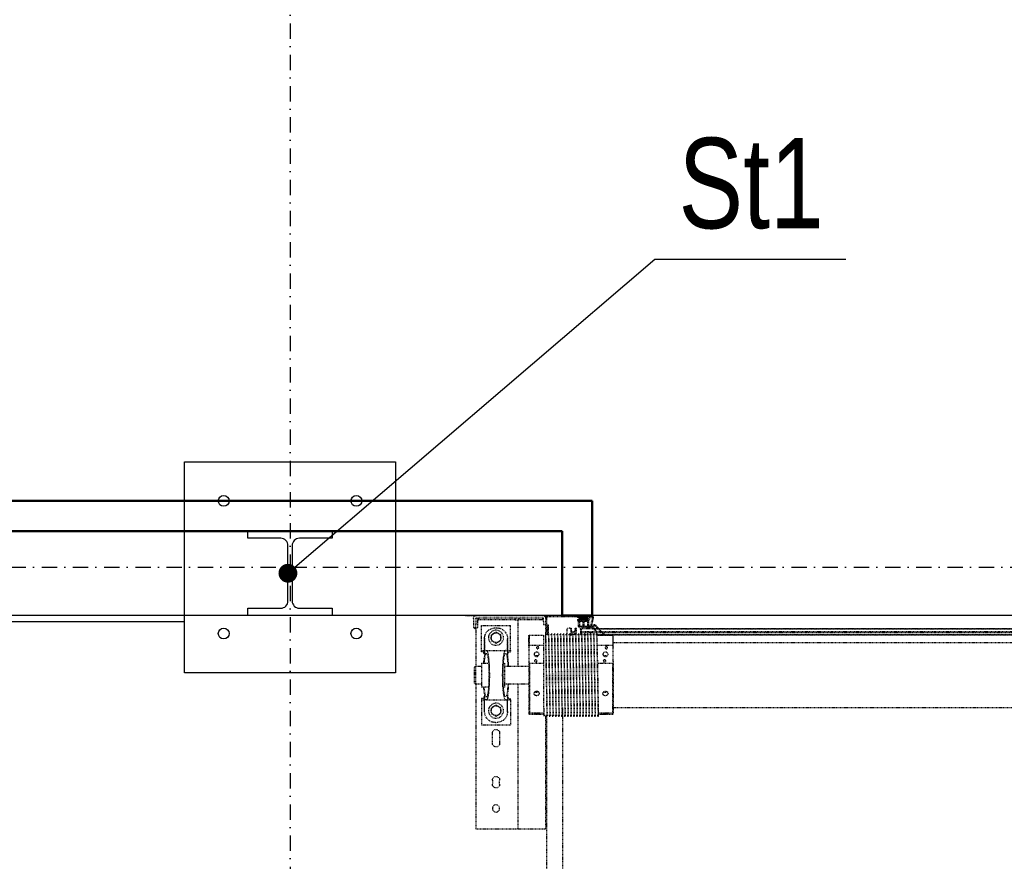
# Model space of a CAD drawing. Header units: centimetres. Extents: x 47725 to 65780, y 1899 to 12037.
# Tile 119 of 156: x 51528 to 51691, y 5722 to 5861. Entities that reach past the tile are written whole.
import ezdxf

# ---------------------------------------------------------------- set-up
doc = ezdxf.new("R2010")
doc.units = ezdxf.units.CM
doc.header["$LTSCALE"] = 0.02
doc.linetypes.add('DASHDOT2', pattern=[12.7, 6.35, -3.175, 0, -3.175])
doc.linetypes.add('DASHED2', pattern=[9.525, 6.35, -3.175])
for name, color, linetype in [('33 - linia 2', 3, 'Continuous'), ('333 - linia 3', 5, 'Continuous'), ('A-ELEWACJE', 3, 'Continuous'), ('A-Grid', 191, 'DASHDOT2'), ('CKDRZWI_', 7, 'Continuous'), ('CKWYMIAR', 3, 'Continuous'), ('OPIS_K_WYK', 3, 'Continuous')]:
    doc.layers.add(name, color=color, linetype=linetype)
doc.layers.add('CKPOM_POWIERZ', color=1, linetype='Continuous', plot=False)
doc.layers.add('CKSCIANY_PRZEKR', color=6, linetype='Continuous', lineweight=50)
doc.layers.add('REV', color=20, linetype='Continuous', lineweight=40, plot=False)
doc.styles.get("Standard").update_dxf_attribs({"font": 'ic-simplex.shx', "width": 0.8})
doc.dimstyles.new('CADKON cm', dxfattribs={"dimscale": 10, "dimtxt": 2.5, "dimasz": 2.5, "dimexe": 1.8, "dimexo": 5, "dimgap": 0.6, "dimtad": 1, "dimrnd": 0.1, "dimtxsty": 'Standard', "dimblk1": 'OBLIQUE', "dimblk2": 'OBLIQUE', "dimsah": 1, "dimcen": 2.5, "dimadec": 1, "dimazin": 2, "dimtfac": 1, "dimtix": 1, "dimtmove": 2, "dimatfit": 3, "dimldrblk": 'OPEN30', "dimfxl": 5, "dimfxlon": 1, "dimtfill": 1, "dimtolj": 1, "dimarcsym": 0})
doc.dimstyles.new('Kopia2 CADKON cm', dxfattribs={"dimscale": 5, "dimtxt": 3, "dimasz": 2.5, "dimexe": 1.8, "dimexo": 5, "dimgap": 0.6, "dimtad": 1, "dimrnd": 0.5, "dimtxsty": 'Standard', "dimblk1": 'OBLIQUE', "dimblk2": 'OBLIQUE', "dimsah": 1, "dimcen": 2.5, "dimadec": 1, "dimazin": 2, "dimtfac": 1, "dimtix": 1, "dimtmove": 2, "dimatfit": 3, "dimldrblk": 'OPEN30', "dimfxl": 2, "dimfxlon": 1, "dimtfill": 1, "dimtolj": 1, "dimarcsym": 0})

# ---------------------------------------------------------------- blocks, each defined once
blk = doc.blocks.new('A$7E8814A102C37C')
at = {"layer": 'A-Grid', "ltscale": 20}
blk.add_line((-237.5, -417), (3157.5, -417), dxfattribs=at)
blk.add_lwpolyline([(2000, -130), (2000, -1964.5)], dxfattribs=at)
blk = doc.blocks.new('A$7E8814B27261F1')
at = {"color": 7, "linetype": 'DASHED2', "ltscale": 10}
for p, q in [((200, 4585), (200, 4567)), ((205, 4572), (215, 4572)), ((215, 4572), (220, 4572)), ((220, 4572), (220, 4568)), ((200, 4567), (200, 4457)), ((204, 4567), (204, 4457)), ((204, 4567), (205, 4566.5)), ((204, 4563), (207, 4563)), ((207, 4563), (204, 4563)), ((205, 4568), (215, 4568)), ((220, 4564.6), (205, 4564.6)), ((207, 4564.6), (207, 4563)), ((207, 4503), (207, 4563)), ((220, 4568), (215, 4568)), ((216.5, 4558.5), (216.5, 4510.5)), ((257.9, 4558.5), (216.5, 4558.5)), ((223, 4568), (220, 4571)), ((220, 4568), (220, 4564.6)), ((220, 4568), (223, 4568)), ((221.7, 4568), (284, 4568)), ((257.9, 4558.5), (257.9, 4553.5)), ((260.5, 4558.5), (257.9, 4558.5)), ((260.5, 4553.5), (260.5, 4558.5)), ((279, 4558.5), (319, 4558.5)), ((279, 4558.5), (279, 4546.8)), ((285.5, 4570), (284, 4568.5)), ((284, 4568.5), (314, 4568.5)), ((284, 4568.5), (284, 4558.5)), ((312.5, 4570), (285.5, 4570)), ((314, 4568.5), (312.5, 4570)), ((314, 4558.5), (314, 4568.5)), ((314, 4568), (554, 4568)), ((319, 4546.8), (319, 4558.5)), ((337.5, 4553.5), (337.5, 4558.5)), ((337.5, 4558.5), (340.1, 4558.5)), ((340.1, 4558.5), (381.5, 4558.5)), ((340.1, 4558.5), (340.1, 4553.5)), ((381.5, 4558.5), (381.5, 4510.5)), ((554, 4568), (554, 4563)), ((554, 4563), (554, 4503)), ((230.1, 4538.5), (232.4, 4542.5)), ((232.4, 4542.5), (237, 4542.5)), ((237, 4542.5), (241.6, 4542.5)), ((237.5, 4553.5), (257.9, 4553.5)), ((257.9, 4553.5), (238.5, 4553.5)), ((241.6, 4542.5), (243.9, 4538.5)), ((257.9, 4553.5), (257.9, 4550.4)), ((260.5, 4553.5), (257.9, 4553.5)), ((257.9, 4550.4), (257.9, 4518.6)), ((260.5, 4553.6), (268, 4553.6)), ((330, 4553.6), (337.5, 4553.6)), ((340.1, 4553.5), (337.5, 4553.5)), ((340.1, 4550.4), (340.1, 4553.5)), ((360.5, 4553.5), (340.1, 4553.5)), ((359.5, 4553.5), (340.1, 4553.5)), ((340.1, 4550.4), (340.1, 4518.6)), ((351.1, 4538.5), (353.4, 4542.5)), ((353.4, 4542.5), (358, 4542.5)), ((358, 4542.5), (362.6, 4542.5)), ((362.6, 4542.5), (364.9, 4538.5)), ((412, 4540.5), (395, 4540.5)), ((473, 4540.5), (480, 4540.5)), ((220.5, 4535.5), (220.5, 4533.5)), ((227.8, 4534.5), (230.1, 4538.5)), ((230.1, 4530.5), (227.8, 4534.5)), ((232.4, 4526.5), (230.1, 4530.5)), ((237, 4526.5), (232.4, 4526.5)), ((241.6, 4526.5), (237, 4526.5)), ((243.9, 4530.5), (241.6, 4526.5)), ((243.9, 4538.5), (246.2, 4534.5)), ((246.2, 4534.5), (243.9, 4530.5)), ((348.8, 4534.5), (351.1, 4538.5)), ((351.1, 4530.5), (348.8, 4534.5)), ((353.4, 4526.5), (351.1, 4530.5)), ((358, 4526.5), (353.4, 4526.5)), ((362.6, 4526.5), (358, 4526.5)), ((364.9, 4530.5), (362.6, 4526.5)), ((364.9, 4538.5), (367.2, 4534.5)), ((367.2, 4534.5), (364.9, 4530.5)), ((377.5, 4535.5), (377.5, 4533.5)), ((395, 4528.5), (412, 4528.5)), ((480, 4528.5), (473, 4528.5)), ((257.9, 4510.5), (216.5, 4510.5)), ((237.5, 4515.5), (257.9, 4515.5)), ((257.9, 4515.5), (238.5, 4515.5)), ((257.9, 4515.5), (257.9, 4518.6)), ((257.9, 4515.5), (257.9, 4510.5)), ((260.5, 4515.5), (257.9, 4515.5)), ((257.9, 4510.5), (260.5, 4510.5)), ((260.5, 4515.5), (260.5, 4510.5)), ((260.5, 4515.4), (268, 4515.4)), ((279, 4522.2), (279, 4520.4)), ((279, 4520.4), (319, 4520.4)), ((284, 4520.4), (284, 4480)), ((314, 4480), (314, 4520.4)), ((319, 4520.4), (319, 4522.2)), ((330, 4515.4), (337.5, 4515.4)), ((337.5, 4515.5), (337.5, 4510.5)), ((340.1, 4515.5), (337.5, 4515.5)), ((340.1, 4510.5), (337.5, 4510.5)), ((340.1, 4518.6), (340.1, 4515.5)), ((340.1, 4515.5), (340.1, 4510.5)), ((359.5, 4515.5), (340.1, 4515.5)), ((360.5, 4515.5), (340.1, 4515.5)), ((340.1, 4510.5), (381.5, 4510.5)), ((204, 4503), (207, 4503)), ((207, 4503), (204, 4503)), ((204, 4495), (207, 4498)), ((207, 4498), (204, 4495)), ((206, 4497), (207, 4497)), ((207, 4503), (207, 4498)), ((284, 4498), (207, 4498)), ((207, 4457), (207, 4497)), ((554, 4498), (314, 4498)), ((554, 4503), (554, 4498)), ((554, 4497), (554, 4498)), ((554, 4497), (554, 4457)), ((233.5, 4480), (232.7, 4479.2)), ((250, 4479.2), (232.7, 4479.2)), ((232.7, 4479.2), (232.7, 4469.8)), ((252.7, 4480), (233.5, 4480)), ((250, 4455), (250, 4479.2)), ((252.7, 4480), (276.2, 4480)), ((276.2, 4480), (362.3, 4480)), ((278.9, 4479.2), (278.9, 4455)), ((278.9, 4479.2), (362.1, 4479.2)), ((362.1, 4455), (362.1, 4479.2)), ((362.3, 4480), (363.6, 4480)), ((363.7, 4479.2), (363.7, 4455)), ((232.7, 4464.1), (232.7, 4455)), ((200, 4457), (200, 4449)), ((200, 4449), (200, 4400.3)), ((202, 4449), (202, 4400.3)), ((203, 4452), (203, 4452.4)), ((204, 4452), (203, 4452)), ((232.1, 4450), (203, 4450)), ((207, 4457), (204, 4457)), ((204, 4452), (204, 4452.1)), ((210, 4456), (205, 4456)), ((210, 4452), (205, 4452)), ((210, 4456), (215, 4456)), ((215, 4452), (210, 4452)), ((215, 4456), (215, 4452)), ((245, 4452), (215, 4452)), ((215.3, 4450), (215.3, 4448.5)), ((215.7, 4448.5), (215.3, 4448.5)), ((215.3, 4448.5), (215.8, 4448)), ((215.7, 4450), (215.7, 4448.5)), ((232.7, 4448.5), (215.7, 4448.5)), ((215.7, 4448.5), (216.2, 4448)), ((215.8, 4448), (216.2, 4448)), ((216.2, 4448), (232.2, 4448)), ((231, 4452.7), (231, 4452.3)), ((231, 4447.7), (231, 4447.3)), ((231, 4442.7), (231, 4442.3)), ((353.9, 4455), (232.5, 4455)), ((353.9, 4455), (367, 4455)), ((554, 4452), (365.8, 4452)), ((367, 4454.8), (367, 4455)), ((367, 4449.8), (367, 4450.2)), ((636.7, 4450), (367, 4450)), ((367, 4444.8), (367, 4445.2)), ((554, 4457), (554, 4452)), ((231, 4437.7), (231, 4437.3)), ((231, 4432.7), (231, 4432.3)), ((231, 4427.7), (231, 4427.3)), ((367, 4439.8), (367, 4440.2)), ((367, 4434.8), (367, 4435.2)), ((367, 4429.8), (367, 4430.2)), ((367, 4424.8), (367, 4425.2)), ((221, 4412), (221, 4410.8)), ((226, 4408.9), (221.8, 4409.8)), ((222.4, 4410), (222.1, 4410)), ((222.2, 4417), (222.4, 4417)), ((222.4, 4417), (231.3, 4417)), ((229.3, 4410), (222.4, 4410)), ((232.1, 4408.9), (226, 4408.9)), ((232.3, 4409.1), (229.3, 4410)), ((230.2, 4411), (233.5, 4409.9)), ((231, 4422.7), (231, 4422.3)), ((231, 4417.7), (231, 4417.3)), ((231, 4412.7), (231, 4412.3)), ((353, 4424.5), (636.7, 4424.5)), ((367, 4419.8), (367, 4420.2)), ((367, 4414.8), (367, 4415.2)), ((367, 4409.8), (367, 4410.2)), ((208.6, 4395.3), (206.6, 4395.3)), ((208.6, 4385.3), (208.6, 4395.3)), ((208.7, 4396.1), (208.7, 4383.3)), ((217.5, 4397.8), (210.2, 4397.8)), ((210.2, 4391.1), (210.2, 4395.3)), ((211.2, 4396.3), (217, 4396.3)), ((218, 4395.3), (218, 4391.1)), ((219.5, 4377.4), (219.5, 4395.8)), ((221, 4402.2), (221, 4402)), ((221.1, 4374.5), (221.1, 4392.7)), ((221.1, 4374.5), (221.1, 4392.7)), ((221.1, 4374.5), (221.1, 4392.7)), ((221.2, 4374.5), (221.2, 4392.7)), ((221.2, 4374.5), (221.2, 4392.7)), ((221.8, 4403.2), (226, 4404.1)), ((221.8, 4403.2), (229.8, 4403.2)), ((230, 4401), (222, 4401)), ((222.2, 4374.5), (222.2, 4392.7)), ((223, 4394.5), (226.2, 4394.5)), ((223, 4393.5), (226.2, 4393.5)), ((232.1, 4404.1), (226, 4404.1)), ((226.2, 4394.5), (227.2, 4394.5)), ((227.2, 4393.5), (226.2, 4393.5)), ((227.2, 4393.5), (227.2, 4394.5)), ((227.2, 4394.5), (227.6, 4394.5)), ((227.2, 4393.5), (227.2, 4393.5)), ((227.2, 4360.3), (227.2, 4393.5)), ((227.6, 4393.5), (227.2, 4393.5)), ((227.6, 4394.5), (230.3, 4394.5)), ((227.6, 4393.5), (228.5, 4393.5)), ((228.8, 4393.5), (228.5, 4393.5)), ((228.5, 4393.5), (228.5, 4359)), ((231.8, 4393.5), (228.8, 4393.5)), ((229.8, 4403.2), (232.2, 4403.9)), ((230.3, 4393.5), (230.3, 4394.5)), ((230.3, 4394.5), (231.9, 4394.5)), ((231.1, 4402.3), (230.7, 4402.2)), ((231, 4407.7), (231, 4407.3)), ((231, 4402.7), (231, 4402.3)), ((231, 4397.7), (231, 4397.3)), ((231, 4392.7), (231, 4392.3)), ((231.5, 4393.5), (232, 4393.5)), ((231.8, 4393.5), (231.8, 4393.3)), ((367, 4404.8), (367, 4405.2)), ((367, 4399.8), (367, 4400.2)), ((367, 4394.8), (367, 4395.2)), ((208.5, 4380.5), (202.8, 4377.5)), ((203, 4373.3), (216.2, 4376.1)), ((203.2, 4374.8), (217, 4377.8)), ((207.8, 4381.8), (203.4, 4379.5)), ((217, 4380.8), (209.7, 4380.8)), ((210.2, 4383.3), (210.2, 4387.6)), ((217, 4390.1), (211.2, 4390.1)), ((211.2, 4388.6), (217, 4388.6)), ((217, 4382.3), (211.2, 4382.3)), ((218, 4387.6), (218, 4383.3)), ((218, 4379), (218, 4379.8)), ((218.7, 4374.9), (219.2, 4376.1)), ((231, 4387.7), (231, 4387.3)), ((231, 4382.7), (231, 4382.3)), ((231, 4377.7), (231, 4377.3)), ((231.8, 4389.1), (231.8, 4383.3)), ((231.8, 4379.1), (231.8, 4378.3)), ((367, 4389.8), (367, 4390.2)), ((367, 4384.8), (367, 4385.2)), ((367, 4379.8), (367, 4380.2)), ((216.7, 4375.5), (215.3, 4371.9)), ((215.8, 4369.7), (230.9, 4355.2)), ((217, 4371.4), (217.9, 4373.2)), ((231.5, 4356), (217.2, 4370.3)), ((218.1, 4373.3), (222.2, 4371.5)), ((222.6, 4372.4), (218.7, 4374.6)), ((221.1, 4374.5), (221.1, 4374.5)), ((221.1, 4374.5), (221.1, 4374.5)), ((221.2, 4374.5), (221.1, 4374.5)), ((221.2, 4374.5), (221.2, 4374.5)), ((222.2, 4374.5), (221.2, 4374.5)), ((222.1, 4372.7), (222.1, 4374.5)), ((222.1, 4374.5), (222.1, 4372.7)), ((222.1, 4372.7), (222.1, 4374.5)), ((222.1, 4365.4), (222.1, 4371.5)), ((222.1, 4371.5), (222.1, 4365.4)), ((222.1, 4365.4), (222.1, 4371.5)), ((222.1, 386.3), (222.1, 4363.7)), ((222.1, 4363.7), (222.1, 386.3)), ((222.1, 386.3), (222.1, 4363.7)), ((222.2, 4372.6), (222.2, 4374.5)), ((222.2, 4372.6), (222.2, 4374.5)), ((222.2, 4365.3), (222.2, 4371.5)), ((222.2, 4365.3), (222.2, 4371.5)), ((222.2, 386.4), (222.2, 4363.6)), ((222.2, 386.4), (222.2, 4363.6)), ((224.1, 4370), (225.4, 4368.3)), ((225.9, 4368.7), (224.5, 4370.7)), ((231, 4372.7), (231, 4372.3)), ((231, 4367.7), (231, 4367.3)), ((231.8, 4374.1), (231.8, 4373.3)), ((231.8, 4369.1), (231.8, 4368.3)), ((231.8, 4366.8), (231.8, 374.1)), ((232.4, 4365.8), (232.4, 385)), ((232.7, 4365), (232.7, 4355.8)), ((250, 4340.7), (250, 4365)), ((278.9, 4365), (278.9, 4340.7)), ((354.8, 4365), (367, 4365)), ((362.1, 4340.7), (362.1, 4365)), ((363.7, 4365), (363.7, 4340.7)), ((367, 4374.8), (367, 4375.2)), ((367, 4369.8), (367, 4370.2)), ((367, 4365), (367, 4365.2)), ((227.2, 391.2), (227.2, 4358.8)), ((228.5, 4357.6), (228.5, 392.4)), ((232.7, 4350.1), (232.7, 4340.7)), ((232.7, 4340.7), (250, 4340.7)), ((232.7, 4340.7), (233.5, 4340)), ((252.7, 4340), (233.5, 4340)), ((245, 4340), (245, 410)), ((276.2, 4340), (252.7, 4340)), ((276.2, 4340), (362.3, 4340)), ((362.1, 4340.7), (278.9, 4340.7)), ((353, 410), (353, 4340)), ((363.6, 4340), (362.3, 4340))]:
    blk.add_line(p, q, dxfattribs=at)
at = {"color": 7, "linetype": 'Continuous', "ltscale": 10}
for p, q in [((200, 4400.3), (200, 4388.6)), ((201.2, 4393.2), (200.2, 4392.2)), ((200.9, 4398.2), (201.7, 4397.4)), ((201.5, 4394.7), (201.2, 4393.2)), ((202, 4396.7), (202, 4385.3)), ((202.3, 4399.6), (203.1, 4398.8)), ((204, 4396.7), (204, 4385.3)), ((206.6, 4385.3), (206.6, 4395.3)), ((200.5, 4389.3), (199.7, 4388.1)), ((199.7, 4387.5), (200.5, 4388.3)), ((199.7, 4388.1), (199.7, 4387.5)), ((200.5, 4385.3), (199.7, 4384.1)), ((199.7, 4383.5), (200.5, 4384.3)), ((199.7, 4384.1), (199.7, 4383.5)), ((200.5, 4381.3), (199.7, 4380.1)), ((199.7, 4379.5), (200.5, 4380.3)), ((199.7, 4380.1), (199.7, 4379.5)), ((200, 4387.8), (200, 4384.6)), ((200, 4383.8), (200, 4380.6)), ((200, 4379.8), (200, 4375)), ((200.2, 4392.2), (200.1, 4391.6)), ((200.1, 4391.6), (201, 4392.2)), ((201, 4392.2), (200.5, 4389.3)), ((200.5, 4388.3), (200.5, 4385.3)), ((200.5, 4384.3), (200.5, 4381.3)), ((200.5, 4380.3), (200.5, 4375.3)), ((202, 4380.3), (202, 4385.3)), ((202, 4376.1), (202, 4375.8))]:
    blk.add_line(p, q, dxfattribs=at)
at = {"color": 7, "linetype": 'DASHED2', "ltscale": 10}
for centre, radius in [((237, 4534.5), 12.5), ((358, 4534.5), 12.5), ((520, 4534.5), 6)]:
    blk.add_circle(centre, radius, dxfattribs=at)
for centre, radius, start, end in [((205, 4567), 5, 90, 180), ((205, 4567), 1, 90, 180), ((238.5, 4535.5), 18, 93.1972, 180), ((237, 4534.5), 8, 90, 150), ((237, 4534.5), 8, 30, 90), ((238.5, 4535.5), 18, 90, 93.1972), ((358, 4534.5), 8, 90, 150), ((358, 4534.5), 8, 30, 90), ((359.5, 4535.5), 18, 86.8028, 90), ((359.5, 4535.5), 18, 0, 86.8028), ((395, 4534.5), 6, 90, 270), ((412, 4534.5), 6, 270, 90), ((473, 4534.5), 6, 90, 270), ((480, 4534.5), 6, 270, 90), ((238.5, 4533.5), 18, 180, 266.8028), ((237, 4534.5), 8, 150, 210), ((237, 4534.5), 8, 210, 270), ((237, 4534.5), 8, 270, 330), ((237, 4534.5), 8, 330, 30), ((358, 4534.5), 8, 150, 210), ((358, 4534.5), 8, 210, 270), ((358, 4534.5), 8, 270, 330), ((359.5, 4533.5), 18, 273.1972, 0), ((358, 4534.5), 8, 330, 30), ((238.5, 4533.5), 18, 266.8028, 270), ((359.5, 4533.5), 18, 270, 273.1972), ((266.3, 4426.3), 55.3, 104.2053, 107.0848), ((262.6, 4426.3), 55.3, 72.9152, 75.7947), ((382.5, 4475.6), 20.7, 167.7246, 169.8445), ((343.4, 4475.6), 20.7, 10.1555, 12.2754), ((205, 4457), 5, 180, 270), ((203, 4449), 3, 90, 180), ((203, 4449), 1, 90, 180), ((205, 4457), 1, 180, 270), ((230, 4449.9), 2.39, 270.2737, 342.8551), ((230, 4444.9), 2.39, 270.2737, 342.8551), ((1137, 50069.1), 45625.4, 268.86217, 269.03289), ((1007.4, 42977), 38532.5, 268.8455, 269.04765), ((1137, 50064.1), 45625.4, 268.86217, 269.03289), ((1007.4, 42972), 38532.5, 268.8455, 269.04765), ((1137, 50059.1), 45625.4, 268.86217, 269.03289), ((1007.4, 42967), 38532.5, 268.8455, 269.04765), ((391, 6390.4), 1935.7, 268.9006, 269.2866), ((-408.8, 42981.4), 38534.5, 271.15341, 271.15352), ((-408.8, 42976.4), 38534.5, 271.15341, 271.15352), ((-408.8, 42971.4), 38534.5, 271.15341, 271.15352), ((230, 4439.9), 2.39, 270.2737, 342.8551), ((230, 4434.9), 2.39, 270.2737, 342.8551), ((230, 4429.9), 2.39, 270.2737, 342.8551), ((1137, 50054.1), 45625.4, 268.86217, 269.03289), ((1007.4, 42962), 38532.5, 268.8455, 269.04765), ((1137, 50049.1), 45625.4, 268.86217, 269.03289), ((1007.4, 42957), 38532.5, 268.8455, 269.04765), ((1137, 50044.1), 45625.4, 268.86217, 269.03289), ((1007.4, 42952), 38532.5, 268.8455, 269.04765), ((-408.8, 42966.4), 38534.5, 271.15341, 271.15352), ((-408.8, 42961.4), 38534.5, 271.15341, 271.15352), ((-408.8, 42956.4), 38534.5, 271.15341, 271.15352), ((222, 4410.8), 1, 180, 258.1351), ((222.1, 4411), 1, 180.0163, 258.4234), ((222.1, 4411), 1.02, 258.5649, 270.1313), ((230, 4424.9), 2.39, 270.2737, 342.8551), ((230, 4419.9), 2.39, 270.2737, 342.8551), ((230, 4414.9), 2.39, 270.2737, 342.8551), ((230, 4409.9), 2.39, 270.2737, 342.8551), ((1137, 50039.1), 45625.4, 268.86217, 269.03289), ((1007.4, 42947), 38532.5, 268.8455, 269.04765), ((1137, 50034.1), 45625.4, 268.86217, 269.03289), ((1007.4, 42942), 38532.5, 268.8455, 269.04765), ((1137, 50029.1), 45625.4, 268.86217, 269.03289), ((1007.4, 42937), 38532.5, 268.8455, 269.04765), ((-408.8, 42951.4), 38534.5, 271.15341, 271.15352), ((-408.8, 42946.4), 38534.5, 271.15341, 271.15352), ((-408.8, 42941.4), 38534.5, 271.15341, 271.15352), ((-408.8, 42936.4), 38534.5, 271.15341, 271.15352), ((207.6, 4396.1), 2.6, 51.3053, 156.0835), ((207.6, 4396.1), 1.1, 0, 156.0835), ((210.2, 4399.3), 1.5, 231.3053, 270), ((211.2, 4395.3), 1, 90, 180), ((217, 4395.3), 1, 0, 90), ((217.5, 4395.8), 2, 0, 90), ((222, 4402.2), 1, 101.8649, 180), ((222, 4402), 1, 180, 270), ((222.9, 4392.7), 1.8, 90, 180), ((222.9, 4392.7), 1.8, 90, 180), ((222.9, 4392.7), 1.8, 90, 180), ((223, 4392.7), 1.8, 90, 180), ((223, 4392.7), 1.8, 90, 180), ((223, 4392.7), 0.8, 90, 180), ((230, 4404.9), 2.39, 270.2737, 342.8551), ((230, 4399.9), 2.39, 270.2737, 342.8551), ((230, 4394.9), 2.39, 270.2737, 342.8551), ((1137, 50024.1), 45625.4, 268.86217, 269.03289), ((1007.4, 42932), 38532.5, 268.8455, 269.04765), ((1137, 50019.1), 45625.4, 268.86217, 269.03289), ((1007.4, 42927), 38532.5, 268.8455, 269.04765), ((1137, 50014.1), 45625.4, 268.86217, 269.03289), ((1007.4, 42922), 38532.5, 268.8455, 269.04765), ((1137, 50009.1), 45625.4, 268.86217, 269.03289), ((-408.8, 42931.5), 38534.5, 271.15341, 271.15352), ((-408.8, 42926.5), 38534.5, 271.15341, 271.15352), ((-408.8, 42921.5), 38534.5, 271.15341, 271.15352), ((205.3, 4385.3), 3.3, 180, 0), ((207, 4383.3), 1.66, 297.9392, 0), ((209.7, 4378.3), 2.52, 90, 117.9392), ((211.2, 4391.1), 1, 180, 270), ((211.2, 4387.6), 1, 90, 180), ((211.2, 4383.3), 1, 180, 270), ((216.3, 4375.7), 0.441, 339.5499, 102.1704), ((217, 4391.1), 1, 270, 0), ((217, 4387.6), 1, 0, 90), ((217, 4383.3), 1, 270, 0), ((217, 4379.8), 1, 0, 90), ((216.7, 4379), 1.27, 282.1797, 0), ((216.5, 4377.4), 3, 335, 0), ((230, 4389.9), 2.39, 270.2737, 342.8551), ((230, 4384.9), 2.39, 270.2737, 342.8551), ((230, 4379.9), 2.39, 270.2737, 342.8551), ((1007.4, 42917), 38532.5, 268.8455, 269.04765), ((1137, 50004.1), 45625.4, 268.86217, 269.03289), ((1007.4, 42912), 38532.5, 268.8455, 269.04765), ((1137, 49999.1), 45625.4, 268.86217, 269.03289), ((1007.4, 42907), 38532.5, 268.8455, 269.04765), ((1137, 49994.1), 45625.4, 268.86217, 269.03289), ((1007.4, 42902), 38532.5, 268.8455, 269.04765), ((-408.8, 42916.5), 38534.5, 271.15341, 271.15352), ((-408.8, 42911.5), 38534.5, 271.15341, 271.15352), ((-408.8, 42906.5), 38534.5, 271.15341, 271.15352), ((217.2, 4371.2), 2, 159.5499, 226.1452), ((217.9, 4371), 1, 155, 225), ((218, 4373.1), 0.2, 66, 155), ((218.8, 4374.8), 0.2, 155, 240), ((220.1, 4366.9), 5, 38.3186, 66), ((219.6, 4367.2), 6, 35, 60), ((225.6, 4368.5), 0.301, 218.3186, 31.6814), ((230, 4374.9), 2.39, 270.2737, 342.8551), ((230, 4369.9), 2.39, 270.2737, 342.8551), ((1137, 49989.1), 45625.4, 268.86217, 269.03289), ((1007.4, 42897), 38532.5, 268.8455, 269.04765), ((1137, 49984.1), 45625.4, 268.86217, 269.03289), ((1010.7, 42859.1), 38499.7, 268.83952, 269.02372), ((-408.8, 42901.5), 38534.5, 271.15341, 271.15352), ((-408.8, 42896.5), 38534.5, 271.15341, 271.15352), ((231.1, 4355.7), 0.5, 240.5251, 45), ((266.3, 4393.7), 55.3, 252.9152, 255.7947), ((262.6, 4393.7), 55.3, 284.2053, 287.0848), ((382.5, 4344.4), 20.7, 190.1555, 192.2754), ((343.4, 4344.4), 20.7, 347.7246, 349.8445)]:
    blk.add_arc(centre, radius, start, end, dxfattribs=at)
at = {"color": 7, "linetype": 'Continuous', "ltscale": 10}
for centre, radius, start, end in [((203, 4400.3), 3, 180, 225), ((202.2, 4394.6), 0.749, 104.88, 170), ((201, 4396.7), 1, 0, 45), ((203, 4400.3), 1, 180, 225), ((201, 4396.7), 3, 0, 45), ((205.9, 4396.8), 0.75, 156.0835, 336.0835), ((202.9, 4380.3), 0.921, 180, 297.9392), ((203.5, 4376.1), 1.53, 117.9392, 180), ((205.3, 4385.3), 1.3, 180, 0), ((202.6, 4375.3), 2.08, 180, 282.1704), ((203, 4375.8), 1.01, 180, 282.1797)]:
    blk.add_arc(centre, radius, start, end, dxfattribs=at)
at = {"color": 7, "linetype": 'DASHED2', "ltscale": 10}
for centre, major_axis, ratio, start_param, end_param in [((299, 4550.4), (-41.1, 0), 0.118535, 0, 3.141593), ((299, 4550.4), (-36.1, 0), 0.118535, 5.29957, 6.283185), ((299, 4550.4), (-36.1, 0), 0.118535, 0, 4.125208), ((299, 4550.4), (-41.1, 0), 0.118535, 5.220603, 5.56644), ((299, 4550.4), (-41.1, 0), 0.118535, 3.858338, 4.204175), ((299, 4518.6), (-41.1, 0), 0.118535, 3.141593, 6.283185), ((299, 4518.6), (-36.1, 0), 0.118535, 1.999302, 6.283185), ((299, 4518.6), (-36.1, 0), 0.118535, 0, 1.14229), ((299, 4518.6), (-41.1, 0), 0.118535, 0.716745, 1.197203), ((299, 4518.6), (-41.1, 0), 0.118535, 1.94439, 2.424847), ((221, 4433), (0, 21), 0.011029, 3.141593, 3.592619), ((221.2, 4397), (0, 19), 0.011029, 0, 0.451027), ((225.5, 4406.5), (0, -2.5), 0.999939, 0.207082, 2.934511), ((230, 4402.2), (-0.309, 0.951), 0.758341, 4.470902, 6.084162), ((230.1, 4365), (0, -2.5), 0.998907, 1.564072, 2.731226)]:
    blk.add_ellipse(centre, major_axis=major_axis, ratio=ratio, start_param=start_param, end_param=end_param, dxfattribs=at)
for centre, major_axis, ratio in [((253.5, 4465.5), (0, 2.1), 0.841709), ((264.4, 4467), (0, 4.25), 0.841709), ((275.4, 4468.5), (0, 2.1), 0.841709), ((362.3, 4465.5), (0, -2.1), 0.04674), ((362.9, 4467), (0, 4.25), 0.04674), ((363.5, 4468.5), (0, -2.1), 0.04674), ((253.5, 4351.5), (0, -2.1), 0.841709), ((264.4, 4353), (0, 4.25), 0.841709), ((275.4, 4354.5), (0, -2.1), 0.841709), ((362.3, 4351.5), (0, -2.1), 0.04674), ((362.9, 4353), (0, 4.25), 0.04674), ((363.5, 4354.5), (0, -2.1), 0.04674)]:
    blk.add_ellipse(centre, major_axis=major_axis, ratio=ratio, dxfattribs=at)
for points in [[(264.4, 4553.5), (263.1, 4554.1), (261.8, 4554.7), (260.5, 4555.3)], [(337.5, 4555.3), (336, 4554.6), (334.5, 4553.9), (333, 4553.3)], [(264.4, 4515.5), (263.1, 4514.9), (261.8, 4514.3), (260.5, 4513.7)], [(337.5, 4513.7), (336.1, 4514.3), (334.8, 4514.9), (333.4, 4515.6)], [(232.7, 4469.9), (232.7, 4469.1), (232.8, 4468.1), (232.8, 4467)], [(232.8, 4467), (232.8, 4465.9), (232.7, 4464.9), (232.7, 4464.1)], [(326.6, 4464.1), (327.2, 4464.9), (327.6, 4465.9), (327.6, 4467)], [(327.6, 4467), (327.6, 4468.1), (327.3, 4469.1), (326.7, 4469.9)], [(367, 4450.2), (367, 4450.2), (367, 4450.2), (366.9, 4450.2)], [(367, 4445.2), (367, 4445.2), (367, 4445.2), (366.9, 4445.2)], [(367, 4440.2), (367, 4440.2), (367, 4440.2), (366.9, 4440.2)], [(367, 4435.2), (367, 4435.2), (367, 4435.2), (366.9, 4435.2)], [(367, 4430.2), (367, 4430.2), (367, 4430.2), (366.9, 4430.2)], [(367, 4425.2), (367, 4425.2), (367, 4425.2), (366.9, 4425.2)], [(367, 4420.2), (367, 4420.2), (367, 4420.2), (366.9, 4420.2)], [(367, 4415.2), (367, 4415.2), (367, 4415.2), (366.9, 4415.2)], [(367, 4410.2), (367, 4410.2), (367, 4410.2), (366.9, 4410.2)], [(367, 4405.2), (367, 4405.2), (367, 4405.2), (366.9, 4405.2)], [(367, 4400.2), (367, 4400.2), (367, 4400.2), (366.9, 4400.2)], [(367, 4395.2), (367, 4395.2), (367, 4395.2), (366.9, 4395.2)], [(367, 4390.2), (367, 4390.2), (367, 4390.2), (366.9, 4390.2)], [(367, 4385.2), (367, 4385.2), (367, 4385.2), (366.9, 4385.2)], [(367, 4380.2), (367, 4380.2), (367, 4380.2), (366.9, 4380.2)], [(367, 4375.2), (367, 4375.2), (367, 4375.2), (366.9, 4375.2)], [(367, 4370.2), (367, 4370.2), (367, 4370.2), (366.9, 4370.2)], [(367, 4365.2), (367, 4365.2), (367, 4365.2), (366.9, 4365.2)], [(232.7, 4355.9), (232.7, 4355.1), (232.8, 4354.1), (232.8, 4353)], [(232.8, 4353), (232.8, 4351.9), (232.7, 4350.9), (232.7, 4350.1)], [(326.6, 4350.1), (327.2, 4350.9), (327.6, 4351.9), (327.6, 4353)], [(327.6, 4353), (327.6, 4354.1), (327.3, 4355.1), (326.7, 4355.9)]]:
    blk.add_open_spline(points, degree=3, dxfattribs=at)
for points, knots in [([(267.1, 4469.8), (266.5, 4469), (266.2, 4468), (266.2, 4466), (266.5, 4465), (267.1, 4464.2)], [0.384709, 0.384709, 0.384709, 0.384709, 0.5, 0.5, 0.6138838, 0.6138838, 0.6138838, 0.6138838]), ([(333.1, 4467), (333.1, 4465.9), (332.7, 4464.8), (331.4, 4463.2), (330.4, 4462.8), (328.4, 4462.7), (327.4, 4463.2), (326, 4464.8), (325.6, 4465.9), (325.6, 4468.1), (326, 4469.2), (327.4, 4470.8), (328.4, 4471.2), (330.4, 4471.3), (331.4, 4470.8), (332.7, 4469.2), (333.1, 4468.1), (333.1, 4467)], [0, 0, 0, 0, 0.125, 0.125, 0.25, 0.25, 0.375, 0.375, 0.5, 0.5, 0.625, 0.625, 0.75, 0.75, 0.875, 0.875, 1, 1, 1, 1]), ([(367.9, 4450), (367.9, 4450), (367.9, 4450), (367.9, 4450), (367.8, 4450), (367.7, 4450), (367.4, 4450.1), (366.8, 4450.2), (366.2, 4450.7), (365.8, 4451.3), (365.7, 4451.6), (365.7, 4451.7)], [0.1861249, 0.1861249, 0.1861249, 0.1861249, 0.2261769, 0.4214762, 0.4724045, 0.5083702, 0.5480959, 0.6471273, 0.8033109, 0.9563027, 1, 1, 1, 1]), ([(367.9, 4445), (367.9, 4445), (367.9, 4445), (367.9, 4445), (367.8, 4445), (367.7, 4445), (367.4, 4445.1), (366.8, 4445.2), (366.2, 4445.7), (365.8, 4446.3), (365.7, 4446.6), (365.7, 4446.7)], [0.1861249, 0.1861249, 0.1861249, 0.1861249, 0.2261769, 0.4214762, 0.4724045, 0.5083702, 0.5480959, 0.6471273, 0.8033109, 0.9563027, 1, 1, 1, 1]), ([(367.9, 4440), (367.9, 4440), (367.9, 4440), (367.9, 4440), (367.8, 4440), (367.7, 4440), (367.4, 4440.1), (366.8, 4440.2), (366.2, 4440.7), (365.8, 4441.3), (365.7, 4441.6), (365.7, 4441.7)], [0.1861249, 0.1861249, 0.1861249, 0.1861249, 0.2261769, 0.4214762, 0.4724045, 0.5083702, 0.5480959, 0.6471273, 0.8033109, 0.9563027, 1, 1, 1, 1]), ([(367.9, 4435), (367.9, 4435), (367.9, 4435), (367.9, 4435), (367.8, 4435), (367.7, 4435), (367.4, 4435.1), (366.8, 4435.2), (366.2, 4435.7), (365.8, 4436.3), (365.7, 4436.6), (365.7, 4436.7)], [0.1861249, 0.1861249, 0.1861249, 0.1861249, 0.2261769, 0.4214762, 0.4724045, 0.5083702, 0.5480959, 0.6471273, 0.8033109, 0.9563027, 1, 1, 1, 1]), ([(367.9, 4430), (367.9, 4430), (367.9, 4430), (367.9, 4430), (367.8, 4430), (367.7, 4430), (367.4, 4430.1), (366.8, 4430.2), (366.2, 4430.7), (365.8, 4431.3), (365.7, 4431.6), (365.7, 4431.7)], [0.1861249, 0.1861249, 0.1861249, 0.1861249, 0.2261769, 0.4214762, 0.4724045, 0.5083702, 0.5480959, 0.6471273, 0.8033109, 0.9563027, 1, 1, 1, 1]), ([(367.9, 4425), (367.9, 4425), (367.9, 4425), (367.9, 4425), (367.8, 4425), (367.7, 4425), (367.4, 4425.1), (366.8, 4425.2), (366.2, 4425.7), (365.8, 4426.3), (365.7, 4426.6), (365.7, 4426.7)], [0.1861249, 0.1861249, 0.1861249, 0.1861249, 0.2261769, 0.4214762, 0.4724045, 0.5083702, 0.5480959, 0.6471273, 0.8033109, 0.9563027, 1, 1, 1, 1]), ([(229.3, 4410), (229.4, 4410), (229.5, 4410), (229.7, 4410.1), (229.8, 4410.2), (230, 4410.4), (230, 4410.5), (230.1, 4410.7), (230.2, 4410.9), (230.2, 4411)], [0, 0, 0, 0, 0.25, 0.25, 0.5, 0.5, 0.75, 0.75, 1, 1, 1, 1]), ([(367.9, 4420), (367.9, 4420), (367.9, 4420), (367.9, 4420), (367.8, 4420), (367.7, 4420), (367.4, 4420.1), (366.8, 4420.2), (366.2, 4420.7), (365.8, 4421.3), (365.7, 4421.6), (365.7, 4421.7)], [0.1861249, 0.1861249, 0.1861249, 0.1861249, 0.2261769, 0.4214762, 0.4724045, 0.5083702, 0.5480959, 0.6471273, 0.8033109, 0.9563027, 1, 1, 1, 1]), ([(367.9, 4415), (367.9, 4415), (367.9, 4415), (367.9, 4415), (367.8, 4415), (367.7, 4415), (367.4, 4415.1), (366.8, 4415.2), (366.2, 4415.7), (365.8, 4416.3), (365.7, 4416.6), (365.7, 4416.7)], [0.1861249, 0.1861249, 0.1861249, 0.1861249, 0.2261769, 0.4214762, 0.4724045, 0.5083702, 0.5480959, 0.6471273, 0.8033109, 0.9563027, 1, 1, 1, 1]), ([(367.9, 4410), (367.9, 4410), (367.9, 4410), (367.9, 4410), (367.8, 4410), (367.7, 4410), (367.4, 4410.1), (366.8, 4410.2), (366.2, 4410.7), (365.8, 4411.3), (365.7, 4411.6), (365.7, 4411.7)], [0.1861249, 0.1861249, 0.1861249, 0.1861249, 0.2261769, 0.4214762, 0.4724045, 0.5083702, 0.5480959, 0.6471273, 0.8033109, 0.9563027, 1, 1, 1, 1]), ([(367.9, 4405), (367.9, 4405), (367.9, 4405), (367.9, 4405), (367.8, 4405), (367.7, 4405), (367.4, 4405.1), (366.8, 4405.2), (366.2, 4405.7), (365.8, 4406.3), (365.7, 4406.6), (365.7, 4406.7)], [0.1861249, 0.1861249, 0.1861249, 0.1861249, 0.2261769, 0.4214762, 0.4724045, 0.5083702, 0.5480959, 0.6471273, 0.8033109, 0.9563027, 1, 1, 1, 1]), ([(367.9, 4400), (367.9, 4400), (367.9, 4400), (367.9, 4400), (367.8, 4400), (367.7, 4400), (367.4, 4400.1), (366.8, 4400.2), (366.2, 4400.7), (365.8, 4401.3), (365.7, 4401.6), (365.7, 4401.7)], [0.1861249, 0.1861249, 0.1861249, 0.1861249, 0.2261769, 0.4214762, 0.4724045, 0.5083702, 0.5480959, 0.6471273, 0.8033109, 0.9563027, 1, 1, 1, 1]), ([(367.9, 4395), (367.9, 4395), (367.9, 4395), (367.9, 4395), (367.8, 4395), (367.7, 4395), (367.4, 4395.1), (366.8, 4395.2), (366.2, 4395.7), (365.8, 4396.3), (365.7, 4396.6), (365.7, 4396.7)], [0.1861249, 0.1861249, 0.1861249, 0.1861249, 0.2261769, 0.4214762, 0.4724045, 0.5083702, 0.5480959, 0.6471273, 0.8033109, 0.9563027, 1, 1, 1, 1]), ([(367.9, 4390), (367.9, 4390), (367.9, 4390), (367.9, 4390), (367.8, 4390), (367.7, 4390), (367.4, 4390.1), (366.8, 4390.3), (366.2, 4390.7), (365.8, 4391.3), (365.7, 4391.6), (365.7, 4391.7)], [0.1861249, 0.1861249, 0.1861249, 0.1861249, 0.2261769, 0.4214762, 0.4724045, 0.5083702, 0.5480959, 0.6471273, 0.8033109, 0.9563027, 1, 1, 1, 1]), ([(367.9, 4385), (367.9, 4385), (367.9, 4385), (367.9, 4385), (367.8, 4385), (367.7, 4385), (367.4, 4385.1), (366.8, 4385.3), (366.2, 4385.7), (365.8, 4386.3), (365.7, 4386.6), (365.7, 4386.7)], [0.1861249, 0.1861249, 0.1861249, 0.1861249, 0.2261769, 0.4214762, 0.4724045, 0.5083702, 0.5480959, 0.6471273, 0.8033109, 0.9563027, 1, 1, 1, 1]), ([(367.9, 4380), (367.9, 4380), (367.9, 4380), (367.9, 4380), (367.8, 4380), (367.7, 4380), (367.4, 4380.1), (366.8, 4380.3), (366.2, 4380.7), (365.8, 4381.3), (365.7, 4381.6), (365.7, 4381.7)], [0.1861249, 0.1861249, 0.1861249, 0.1861249, 0.2261769, 0.4214762, 0.4724045, 0.5083702, 0.5480959, 0.6471273, 0.8033109, 0.9563027, 1, 1, 1, 1]), ([(367.9, 4375), (367.9, 4375), (367.9, 4375), (367.9, 4375), (367.8, 4375), (367.7, 4375), (367.4, 4375.1), (366.8, 4375.3), (366.2, 4375.7), (365.8, 4376.3), (365.7, 4376.6), (365.7, 4376.7)], [0.1861249, 0.1861249, 0.1861249, 0.1861249, 0.2261769, 0.4214762, 0.4724045, 0.5083702, 0.5480959, 0.6471273, 0.8033109, 0.9563027, 1, 1, 1, 1]), ([(367.9, 4370), (367.9, 4370), (367.9, 4370), (367.9, 4370), (367.8, 4370), (367.7, 4370), (367.4, 4370.1), (366.8, 4370.3), (366.2, 4370.7), (365.8, 4371.3), (365.7, 4371.6), (365.7, 4371.7)], [0.1861249, 0.1861249, 0.1861249, 0.1861249, 0.2261769, 0.4214762, 0.4724045, 0.5083702, 0.5480959, 0.6471273, 0.8033109, 0.9563027, 1, 1, 1, 1]), ([(367.9, 4365), (367.9, 4365), (367.9, 4365), (367.9, 4365), (367.8, 4365), (367.7, 4365), (367.4, 4365.1), (366.8, 4365.3), (366.2, 4365.7), (365.8, 4366.3), (365.7, 4366.6), (365.7, 4366.7)], [0, 0, 0, 0, 0.226177, 0.421476, 0.472405, 0.50837, 0.548096, 0.647127, 0.803311, 0.956303, 1, 1, 1, 1]), ([(267.1, 4355.8), (266.5, 4355), (266.2, 4354), (266.2, 4352), (266.5, 4351), (267.1, 4350.2)], [0.384709, 0.384709, 0.384709, 0.384709, 0.5, 0.5, 0.6138838, 0.6138838, 0.6138838, 0.6138838]), ([(333.1, 4353), (333.1, 4351.9), (332.7, 4350.8), (331.4, 4349.2), (330.4, 4348.8), (328.4, 4348.7), (327.4, 4349.2), (326, 4350.8), (325.6, 4351.9), (325.6, 4354.1), (326, 4355.2), (327.4, 4356.8), (328.4, 4357.2), (330.4, 4357.3), (331.4, 4356.8), (332.7, 4355.2), (333.1, 4354.1), (333.1, 4353)], [0, 0, 0, 0, 0.125, 0.125, 0.25, 0.25, 0.375, 0.375, 0.5, 0.5, 0.625, 0.625, 0.75, 0.75, 0.875, 0.875, 1, 1, 1, 1])]:
    blk.add_open_spline(points, degree=3, knots=knots, dxfattribs=at)
blk = doc.blocks.new('A$7E8A9A372D53')
at = {"layer": '33 - linia 2'}
blk.add_lwpolyline([(20040, -50), (20180, -50), (20180, -62), (20125.5, -62, 0.4142136), (20113.5, -74), (20113.5, -166, 0.4142136), (20125.5, -178), (20180, -178), (20180, -190), (20040, -190), (20040, -178), (20094.5, -178, 0.4142136), (20106.5, -166), (20106.5, -74, 0.4142136), (20094.5, -62), (20040, -62)], format="xyb", close=True, dxfattribs=at)
blk = doc.blocks.new('_OBLIQUE')
at = {"color": 0, "linetype": 'ByBlock'}
blk.add_line((-0.5, -0.5), (0.5, 0.5), dxfattribs=at)
blk = doc.blocks.new('*D1949')
at = {"layer": 'CKWYMIAR', "color": 0, "lineweight": -2}
for p, q in [((51084.82, 5910.22), (51084.82, 5929.22)), ((51617.93, 5910.22), (51617.93, 5929.22)), ((51084.82, 5920.22), (51617.93, 5920.22))]:
    blk.add_line(p, q, dxfattribs=at)
at = {"layer": 'CKWYMIAR', "color": 0, "lineweight": -2, "xscale": 12.5, "yscale": 12.5, "zscale": 12.5, "rotation": 180}
blk.add_blockref('_OBLIQUE', (51084.82, 5920.22), dxfattribs=at)
at = {"layer": 'CKWYMIAR', "color": 0, "lineweight": -2, "xscale": 12.5, "yscale": 12.5, "zscale": 12.5}
blk.add_blockref('_OBLIQUE', (51617.93, 5920.22), dxfattribs=at)
at = {"layer": 'CKWYMIAR', "color": 0, "insert": (51351.37, 5930.72), "char_height": 15, "attachment_point": 5, "bg_fill": 3, "box_fill_scale": 1.1, "bg_fill_color": 256, "bg_fill_true_color": 13158600, "bg_fill_transparency": 0}
blk.add_mtext('\\A1;533', dxfattribs=at)
blk = doc.blocks.new('_Open30')
at = {"color": 0, "linetype": 'ByBlock', "lineweight": -2}
for p, q in [((-1, 0.268), (0, 0)), ((0, 0), (-1, -0.268)), ((0, 0), (-1, 0))]:
    blk.add_line(p, q, dxfattribs=at)
blk = doc.blocks.new('*D1950')
at = {"layer": 'CKWYMIAR', "color": 0, "lineweight": -2}
for p, q in [((51617.93, 5910.22), (51617.93, 5929.22)), ((51622.93, 5910.22), (51622.93, 5929.22)), ((51617.93, 5920.22), (51622.93, 5920.22))]:
    blk.add_line(p, q, dxfattribs=at)
at = {"layer": 'CKWYMIAR', "color": 0, "lineweight": -2, "xscale": 12.5, "yscale": 12.5, "zscale": 12.5}
blk.add_blockref('_OBLIQUE', (51617.93, 5920.22), dxfattribs=at)
at = {"layer": 'CKWYMIAR', "color": 0, "lineweight": -2, "xscale": 12.5, "yscale": 12.5, "zscale": 12.5, "rotation": 180}
blk.add_blockref('_OBLIQUE', (51622.93, 5920.22), dxfattribs=at)
at = {"layer": 'CKWYMIAR', "color": 0, "insert": (51620.43, 5930.72), "char_height": 15, "attachment_point": 5, "bg_fill": 3, "box_fill_scale": 1.1, "bg_fill_color": 256, "bg_fill_true_color": 13158600, "bg_fill_transparency": 0}
blk.add_mtext('\\A1;5', dxfattribs=at)
blk = doc.blocks.new('*D1951')
at = {"layer": 'CKWYMIAR', "color": 0, "lineweight": -2}
for p, q in [((51622.93, 5910.22), (51622.93, 5929.22)), ((52022.93, 5910.22), (52022.93, 5929.22)), ((51622.93, 5920.22), (52022.93, 5920.22))]:
    blk.add_line(p, q, dxfattribs=at)
at = {"layer": 'CKWYMIAR', "color": 0, "lineweight": -2, "xscale": 12.5, "yscale": 12.5, "zscale": 12.5, "rotation": 180}
blk.add_blockref('_OBLIQUE', (51622.93, 5920.22), dxfattribs=at)
at = {"layer": 'CKWYMIAR', "color": 0, "lineweight": -2, "xscale": 12.5, "yscale": 12.5, "zscale": 12.5}
blk.add_blockref('_OBLIQUE', (52022.93, 5920.22), dxfattribs=at)
at = {"layer": 'CKWYMIAR', "color": 0, "insert": (51822.93, 5930.72), "char_height": 15, "attachment_point": 5, "bg_fill": 3, "box_fill_scale": 1.1, "bg_fill_color": 256, "bg_fill_true_color": 13158600, "bg_fill_transparency": 0}
blk.add_mtext('\\A1;400', dxfattribs=at)
blk = doc.blocks.new('*D1962')
at = {"layer": 'CKWYMIAR', "color": 0, "lineweight": -2}
for p, q in [((50522.93, 5950.22), (50522.93, 5969.22)), ((51622.93, 5950.22), (51622.93, 5969.22)), ((50522.93, 5960.22), (51622.93, 5960.22))]:
    blk.add_line(p, q, dxfattribs=at)
at = {"layer": 'CKWYMIAR', "color": 0, "lineweight": -2, "xscale": 12.5, "yscale": 12.5, "zscale": 12.5, "rotation": 180}
blk.add_blockref('_OBLIQUE', (50522.93, 5960.22), dxfattribs=at)
at = {"layer": 'CKWYMIAR', "color": 0, "lineweight": -2, "xscale": 12.5, "yscale": 12.5, "zscale": 12.5}
blk.add_blockref('_OBLIQUE', (51622.93, 5960.22), dxfattribs=at)
at = {"layer": 'CKWYMIAR', "color": 0, "insert": (51072.93, 5970.72), "char_height": 15, "attachment_point": 5, "bg_fill": 3, "box_fill_scale": 1.1, "bg_fill_color": 256, "bg_fill_true_color": 13158600, "bg_fill_transparency": 0}
blk.add_mtext('\\A1;1100', dxfattribs=at)
blk = doc.blocks.new('*D1963')
at = {"layer": 'CKWYMIAR', "color": 0, "lineweight": -2}
for p, q in [((51622.93, 5950.22), (51622.93, 5969.22)), ((52022.93, 5950.22), (52022.93, 5969.22)), ((51622.93, 5960.22), (52022.93, 5960.22))]:
    blk.add_line(p, q, dxfattribs=at)
at = {"layer": 'CKWYMIAR', "color": 0, "lineweight": -2, "xscale": 12.5, "yscale": 12.5, "zscale": 12.5, "rotation": 180}
blk.add_blockref('_OBLIQUE', (51622.93, 5960.22), dxfattribs=at)
at = {"layer": 'CKWYMIAR', "color": 0, "lineweight": -2, "xscale": 12.5, "yscale": 12.5, "zscale": 12.5}
blk.add_blockref('_OBLIQUE', (52022.93, 5960.22), dxfattribs=at)
at = {"layer": 'CKWYMIAR', "color": 0, "insert": (51822.93, 5970.72), "char_height": 15, "attachment_point": 5, "bg_fill": 3, "box_fill_scale": 1.1, "bg_fill_color": 256, "bg_fill_true_color": 13158600, "bg_fill_transparency": 0}
blk.add_mtext('\\A1;400', dxfattribs=at)
blk = doc.blocks.new('A$7E8A16153526364')
at = {"layer": '33 - linia 2'}
blk.add_lwpolyline([(-10285, 65), (-9935, 65), (-9935, -285), (-10285, -285)], close=True, dxfattribs=at)
for centre in [(-10220, 0), (-10000, 0), (-10220, -220), (-10000, -220)]:
    blk.add_circle(centre, 9, dxfattribs=at)
at = {"layer": '333 - linia 3'}
blk.add_lwpolyline([(-14935, -50), (-14935, -200), (-10285, -200), (-10285, -50)], close=True, dxfattribs=at)

msp = doc.modelspace()

# ---------------------------------------------------------------- linework, layer by layer
at = {"layer": 'CKPOM_POWIERZ'}
msp.add_lwpolyline([(51084.819, 4528.604), (52566.82, 4528.604), (52566.82, 5762.604), (51084.819, 5762.604)], close=True, dxfattribs=at)
at = {"layer": 'CKSCIANY_PRZEKR'}
for p, q in [((51083.82, 5781.604), (51622.929, 5781.604)), ((51084.82, 5776.604), (51617.929, 5776.604))]:
    msp.add_line(p, q, dxfattribs=at)
msp.add_lwpolyline([(51622.929, 5781.604), (51622.929, 5762.604), (51617.929, 5762.604), (51617.929, 5776.604)], dxfattribs=at)
at = {"layer": 'OPIS_K_WYK', "ltscale": 0.5}
msp.add_lwpolyline([(51633.334, 5821.668), (51664.966, 5821.668)], dxfattribs=at)

# ---------------------------------------------------------------- block references
at = {"layer": 'A-Grid', "lineweight": -3}
msp.add_blockref('A$7E8814A102C37C', (49572.82, 6187.604), dxfattribs=at)
at = {"layer": 'CKDRZWI_', "xscale": -0.1, "yscale": 0.1, "zscale": 0.1, "rotation": 89.99999999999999}
msp.add_blockref('A$7E8814B27261F1', (52060.429, 5782.604), dxfattribs=at)
at = {"layer": 'REV', "xscale": 0.1, "yscale": 0.1, "zscale": 0.1}
msp.add_blockref('A$7E8A9A372D53', (49561.82, 5781.604), dxfattribs=at)

# ---------------------------------------------------------------- texts
at = {"layer": 'OPIS_K_WYK', "linetype": 'Continuous', "width": 0.8}
msp.add_text('St1', height=15, dxfattribs=at).set_placement((51637.242, 5826.812))

# ---------------------------------------------------------------- leaders
at = {"layer": 'OPIS_K_WYK', "ltscale": 0.5}
msp.add_leader([(51572.47, 5769.604), (51633.334, 5821.668)], dimstyle='CADKON cm', override={"dimscale": 5, "dimldrblk": 'DotSmall'}, dxfattribs=at)

# ---------------------------------------------------------------- next in the draw order: dimensions: what is measured, and where the dimension line sits
at = {"layer": 'CKWYMIAR'}
dim = msp.add_linear_dim(base=(51617.929, 5920.219), p1=(51084.82, 5764.073), p2=(51617.929, 5760.89), dimstyle='Kopia2 CADKON cm', override={"dimtmove": 2}, dxfattribs=at)
dim.commit()
dim.dimension.update_dxf_attribs({"geometry": '*D1949', "text_midpoint": (51351.375, 5930.719)})

# ---------------------------------------------------------------- next in the draw order: dimensions: what is measured, and where the dimension line sits
dim = msp.add_linear_dim(base=(51622.929, 5920.219), p1=(51617.929, 5760.89), p2=(51622.929, 5761.025), dimstyle='Kopia2 CADKON cm', override={"dimtmove": 2}, dxfattribs=at)
dim.commit()
dim.dimension.update_dxf_attribs({"geometry": '*D1950', "text_midpoint": (51620.429, 5930.719)})

# ---------------------------------------------------------------- next in the draw order: dimensions: what is measured, and where the dimension line sits
dim = msp.add_linear_dim(base=(52022.929, 5920.219), p1=(51622.929, 5761.025), p2=(52022.929, 5761.344), dimstyle='Kopia2 CADKON cm', override={"dimtmove": 2}, dxfattribs=at)
dim.commit()
dim.dimension.update_dxf_attribs({"geometry": '*D1951', "text_midpoint": (51822.929, 5930.719)})

# ---------------------------------------------------------------- next in the draw order: dimensions: what is measured, and where the dimension line sits
dim = msp.add_linear_dim(base=(51622.929, 5960.219), p1=(50522.929, 5781.604), p2=(51622.929, 5781.604), dimstyle='Kopia2 CADKON cm', override={"dimtmove": 2}, dxfattribs=at)
dim.commit()
dim.dimension.update_dxf_attribs({"geometry": '*D1962', "text_midpoint": (51072.929, 5970.719)})

# ---------------------------------------------------------------- next in the draw order: dimensions: what is measured, and where the dimension line sits
dim = msp.add_linear_dim(base=(52022.929, 5960.219), p1=(51622.929, 5781.604), p2=(52022.929, 5781.604), dimstyle='Kopia2 CADKON cm', override={"dimtmove": 2}, dxfattribs=at)
dim.commit()
dim.dimension.update_dxf_attribs({"geometry": '*D1963', "text_midpoint": (51822.929, 5970.719)})

# ---------------------------------------------------------------- next in the draw order: block references
at = {"layer": 'A-ELEWACJE', "xscale": 0.1, "yscale": 0.1, "zscale": 0.1}
msp.add_blockref('A$7E8A16153526364', (52583.82, 5781.604), dxfattribs=at)

doc.saveas('drawing.dxf')
